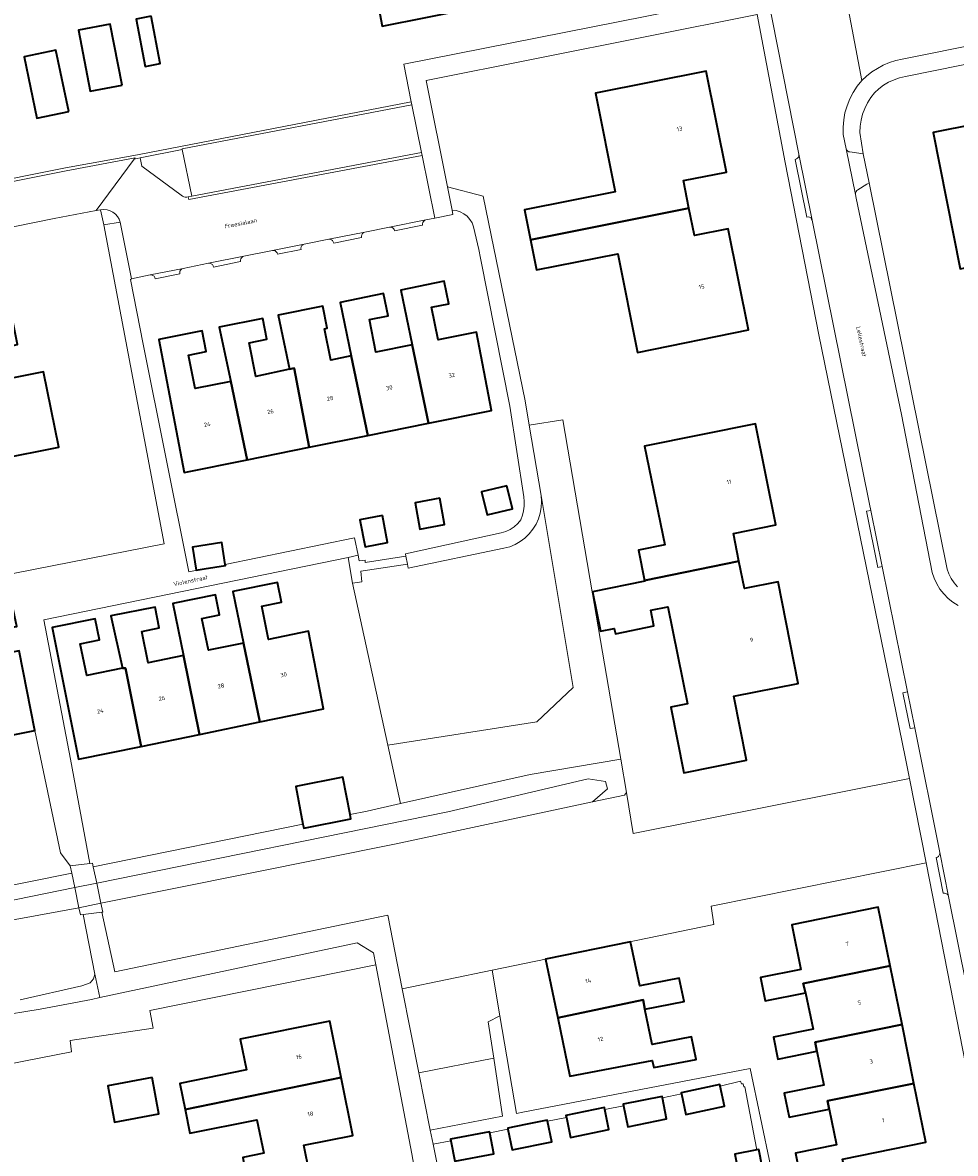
# Model space of a CAD drawing. Header units: metres. Extents: x 229229 to 231729, y 593167 to 595667.
# Tile 117 of 256: x 230135 to 230235, y 595063 to 595183. Entities that reach past the tile are written whole.
import ezdxf
from ezdxf.enums import TextEntityAlignment as Align

# ---------------------------------------------------------------- set-up
doc = ezdxf.new("R2010")
doc.units = ezdxf.units.M
for name, color, linetype, lineweight in [('B-WE-GR-GROENVOORZIENING-GV', 80, 'Continuous', 18), ('B-WE-KW-KUNSTWERK-GV', 170, 'Continuous', 18), ('B-WE-OG-BEBOUWING-GV', 7, 'Continuous', 35), ('B-WE-OG-BEBOUWING-T18', 10, 'Continuous', 18), ('B-WE-OG-TERREIN_ERF-GV', 7, 'Continuous', 18), ('B-WE-OG-TOPOGRAFIE-T18', 10, 'Continuous', 18), ('B-WE-OG-WATER-GV', 130, 'Continuous', 18), ('B-WE-OG-WATER_SLOOT-GV', 120, 'Continuous', 18), ('B-WE-VH-VERHARDING_GESLOTEN-GV', 252, 'Continuous', 18), ('B-WE-VH-VERHARDING_HALFVERHARDING-GV', 252, 'Continuous', 18), ('B-WE-VH-VERHARDING_OPEN-GV', 252, 'Continuous', 18)]:
    doc.layers.add(name, color=color, linetype=linetype, lineweight=lineweight)
doc.styles.add('NLCS-ISO-M250-T18', font='NLCS-ISO.ttf', dxfattribs={"height": 0.45})

msp = doc.modelspace()

# ---------------------------------------------------------------- linework, layer by layer
at = {"layer": 'B-WE-GR-GROENVOORZIENING-GV'}
for points in [[(230152.179, 595169.809), (230147.7, 595168.904), (230147.857, 595168.028), (230152.067, 595164.93), (230152.201, 595164.838), (230152.349, 595164.771), (230152.507, 595164.732), (230152.669, 595164.723), (230152.83, 595164.743), (230153.207, 595164.825)], [(230143.473, 595163.36), (230143.804, 595161.767), (230145.57, 595162.048), (230145.455, 595162.369), (230145.281, 595162.662), (230145.055, 595162.916), (230144.784, 595163.124), (230144.479, 595163.276), (230144.151, 595163.368), (230143.812, 595163.397)], [(230174.137, 595106.223), (230175.498, 595099.986), (230189.34, 595103.087), (230199.026, 595104.718), (230195.974, 595122.576), (230192.821, 595140.958), (230189.24, 595140.389), (230190.5, 595132.856), (230193.923, 595112.391), (230190.067, 595108.705)], [(230141.6, 595088.142), (230143.584, 595088.385), (230145.001, 595082.038), (230174.143, 595088.066), (230175.687, 595080.219), (230185.296, 595082.2), (230208.939, 595087.073), (230208.654, 595089.017), (230231.615, 595093.65), (230229.852, 595102.648), (230200.333, 595096.793), (230199.61, 595101.177), (230199.406, 595100.888), (230195.986, 595100.157), (230175.031, 595095.678), (230143.492, 595089.357), (230141.153, 595088.84), (230141.305, 595088.106)], [(230186.115, 595077.336), (230185.296, 595082.2), (230175.687, 595080.219), (230177.454, 595071.241), (230185.441, 595072.821), (230184.859, 595076.695)]]:
    msp.add_lwpolyline(points, close=True, dxfattribs=at)
for points in [[(230234.973, 595123.12), (230234.609, 595123.541), (230234.3, 595124.003), (230234.052, 595124.501), (230233.868, 595125.026), (230225.535, 595166.259), (230225.278, 595166.098), (230224.316, 595165.495), (230224.225, 595165.429), (230224.153, 595165.343), (230224.103, 595165.241), (230224.079, 595165.132), (230224.082, 595165.019), (230224.162, 595164.631), (230228.98, 595141.519), (230232.257, 595124.668), (230232.468, 595124.043), (230232.747, 595123.447), (230233.092, 595122.885), (230233.498, 595122.366), (230233.959, 595121.895), (230234.471, 595121.479), (230235.026, 595121.124)], [(230134.891, 595079.026), (230141.473, 595080.522), (230142.354, 595080.835), (230142.702, 595081.277), (230142.865, 595081.773), (230141.6, 595088.142), (230141.305, 595088.106), (230141.153, 595088.84), (230118.969, 595084.81)], [(230085.265, 595062.705), (230140.373, 595073.47), (230140.222, 595074.684), (230149.077, 595076.004), (230148.717, 595077.885), (230172.86, 595082.771), (230172.615, 595084.053), (230170.873, 595085.137), (230143.383, 595079.271), (230142.506, 595079.067), (230137.02, 595078.054), (230132.161, 595077.25)]]:
    msp.add_lwpolyline(points, dxfattribs=at)
at = {"layer": 'B-WE-KW-KUNSTWERK-GV'}
msp.add_lwpolyline([(230141.6, 595088.142), (230143.584, 595088.385), (230143.689, 595088.398), (230143.492, 595089.357), (230143.051, 595091.495), (230142.691, 595093.244), (230142.609, 595093.641), (230142.311, 595093.605), (230140.224, 595093.349), (230140.385, 595092.569), (230140.704, 595091.018), (230141.153, 595088.84), (230141.305, 595088.106)], close=True, dxfattribs=at)
at = {"layer": 'B-WE-OG-BEBOUWING-GV'}
for points in [[(230183.483, 595200.954), (230183.549, 595200.213), (230174.471, 595198.557), (230174.266, 595199.219), (230169.4, 595198.207), (230170.61, 595191.822), (230171.813, 595192.063), (230173.541, 595182.959), (230182.856, 595184.819), (230181.159, 595193.798), (230186.808, 595194.936), (230185.604, 595201.257)], [(230148.865, 595184.046), (230147.253, 595183.735), (230148.229, 595178.677), (230149.841, 595178.988)], [(230145.759, 595176.686), (230144.501, 595183.204), (230141.095, 595182.547), (230142.337, 595176.026)], [(230140.084, 595173.859), (230138.704, 595180.403), (230135.301, 595179.686), (230136.663, 595173.138)], [(230206.29, 595163.548), (230205.703, 595166.487), (230210.285, 595167.403), (230208.132, 595178.183), (230196.316, 595175.818), (230198.409, 595165.299), (230188.733, 595163.371), (230189.377, 595160.16)], [(230246.419, 595170.391), (230245.654, 595174.247), (230232.374, 595171.612), (230235.262, 595157.054), (230246.665, 595159.316), (230244.542, 595170.018)], [(230189.377, 595160.16), (230190.02, 595156.958), (230198.707, 595158.689), (230200.789, 595148.13), (230212.643, 595150.554), (230210.49, 595161.334), (230206.877, 595160.613), (230206.29, 595163.548)], [(230176.747, 595148.949), (230178.488, 595140.592), (230185.202, 595141.942), (230183.591, 595150.321), (230179.5, 595149.498), (230178.802, 595152.965), (230180.649, 595153.336), (230180.162, 595155.754), (230175.527, 595154.805)], [(230178.488, 595140.592), (230176.747, 595148.949), (230172.873, 595148.17), (230172.171, 595151.66), (230174.164, 595152.061), (230173.688, 595154.428), (230169.05, 595153.479), (230170.235, 595147.775), (230171.998, 595139.287)], [(230171.998, 595139.287), (230170.235, 595147.775), (230168.042, 595147.333), (230167.369, 595150.674), (230167.663, 595150.733), (230167.188, 595153.098), (230162.414, 595152.12), (230163.644, 595146.352), (230164.132, 595146.478), (230165.727, 595138.026)], [(230130.851, 595144.795), (230132.531, 595136.744), (230139.007, 595138.031), (230137.364, 595146.064), (230133.28, 595145.253), (230132.564, 595148.578), (230134.593, 595148.981), (230134.116, 595151.317), (230129.674, 595150.435)], [(230157.357, 595145.05), (230159.111, 595136.695), (230165.727, 595138.026), (230164.132, 595146.478), (230163.644, 595146.352), (230160.048, 595145.591), (230159.326, 595149.176), (230161.227, 595149.559), (230160.779, 595151.786), (230156.142, 595150.837)], [(230159.111, 595136.695), (230157.357, 595145.05), (230153.558, 595144.286), (230152.84, 595147.859), (230154.744, 595148.242), (230154.299, 595150.459), (230149.671, 595149.512), (230152.383, 595135.342)], [(230201.562, 595123.798), (230211.632, 595125.848), (230211.035, 595128.814), (230215.573, 595129.727), (230213.401, 595140.518), (230201.548, 595138.137), (230203.703, 595127.604), (230200.901, 595127.03)], [(230186.852, 595133.898), (230184.154, 595133.256), (230184.736, 595130.81), (230187.434, 595131.452)], [(230179.69, 595132.574), (230177.046, 595132.088), (230177.563, 595129.276), (230180.207, 595129.762)], [(230173.555, 595130.736), (230171.159, 595130.276), (230171.712, 595127.394), (230174.108, 595127.854)], [(230156.779, 595125.516), (230156.413, 595127.842), (230153.279, 595127.348), (230153.662, 595124.917), (230154.525, 595125.053), (230156.796, 595125.411)], [(230211.632, 595125.848), (230201.562, 595123.798), (230201.578, 595123.721), (230195.981, 595122.576), (230196.838, 595118.388), (230198.312, 595118.69), (230198.432, 595118.107), (230202.554, 595118.95), (230202.21, 595120.632), (230204.033, 595121.005), (230206.151, 595110.649), (230204.342, 595110.291), (230205.732, 595103.271), (230212.455, 595104.602), (230211.098, 595111.453), (230217.968, 595112.813), (230215.813, 595123.667), (230212.216, 595122.943)], [(230160.469, 595108.697), (230167.259, 595110.091), (230165.658, 595118.373), (230161.404, 595117.5), (230160.675, 595121.054), (230162.781, 595121.486), (230162.351, 595123.58), (230157.576, 595122.626), (230158.718, 595117.127)], [(230160.469, 595108.697), (230158.718, 595117.127), (230154.979, 595116.36), (230154.284, 595119.747), (230156.175, 595120.135), (230155.739, 595122.259), (230151.175, 595121.347), (230152.316, 595115.777), (230154.036, 595107.376)], [(230127.87, 595114.99), (230128.125, 595115.038), (230129.779, 595106.454), (230136.448, 595107.79), (230134.761, 595116.294), (230130.533, 595115.447), (230129.793, 595118.908), (230131.849, 595119.319), (230132.048, 595118.374), (230134.268, 595118.842), (230134.525, 595118.896), (230133.89, 595121.912), (230133.443, 595121.825), (230131.398, 595121.427), (230126.645, 595120.485)], [(230152.316, 595115.777), (230148.559, 595115.006), (230147.87, 595118.365), (230149.733, 595118.747), (230149.278, 595120.968), (230144.562, 595120.026), (230145.81, 595114.452), (230146.11, 595114.436), (230147.785, 595106.093), (230154.036, 595107.376)], [(230145.81, 595114.452), (230141.987, 595113.66), (230141.291, 595117.049), (230143.341, 595117.47), (230142.885, 595119.691), (230138.28, 595118.771), (230141.125, 595104.726), (230147.785, 595106.093), (230146.11, 595114.436)], [(230170.105, 595098.816), (230169.33, 595102.803), (230164.297, 595101.825), (230165.08, 595097.795), (230165.163, 595097.368), (230170.196, 595098.346)], [(230227.769, 595082.667), (230226.495, 595088.941), (230217.283, 595087.044), (230218.249, 595082.286), (230213.924, 595081.408), (230214.431, 595078.912), (230218.755, 595079.79), (230218.502, 595080.785)], [(230201.567, 595078.05), (230205.787, 595078.851), (230205.265, 595081.332), (230201.044, 595080.531), (230200.054, 595085.239), (230190.966, 595083.364), (230192.278, 595077.131), (230201.397, 595079.049)], [(230218.755, 595079.79), (230219.547, 595075.894), (230215.304, 595075.032), (230215.777, 595072.707), (230219.953, 595073.554), (230219.769, 595074.511), (230229.043, 595076.394), (230227.769, 595082.667), (230218.502, 595080.785)], [(230192.278, 595077.131), (230193.59, 595070.899), (230202.366, 595072.566), (230202.526, 595071.806), (230207.066, 595072.668), (230206.558, 595075.081), (230202.359, 595074.284), (230201.567, 595078.05), (230201.397, 595079.049)], [(230169.166, 595070.732), (230167.952, 595076.761), (230158.378, 595074.833), (230159.039, 595071.548), (230151.935, 595070.118), (230152.498, 595067.328)], [(230219.953, 595073.554), (230220.688, 595069.931), (230216.462, 595069.073), (230216.986, 595066.492), (230221.279, 595067.364), (230221.099, 595068.248), (230230.317, 595070.121), (230229.043, 595076.394), (230219.769, 595074.511)], [(230148.963, 595070.737), (230144.237, 595069.862), (230144.957, 595065.976), (230149.683, 595066.851)], [(230152.498, 595067.328), (230153.008, 595064.795), (230160.168, 595066.237), (230160.887, 595062.67), (230158.642, 595062.218), (230159.194, 595059.308), (230160.941, 595059.635), (230161.405, 595059.722), (230165.76, 595060.535), (230165.159, 595063.511), (230170.407, 595064.568), (230169.166, 595070.732)], [(230205.485, 595068.984), (230205.955, 595066.798), (230210.09, 595067.686), (230209.629, 595069.828), (230209.593, 595069.997), (230205.458, 595069.109)], [(230230.317, 595070.121), (230221.099, 595068.248), (230221.279, 595067.364), (230222.054, 595063.545), (230217.687, 595062.659), (230218.185, 595060.207), (230222.854, 595061.155), (230222.675, 595062.037), (230231.591, 595063.847)], [(230199.301, 595067.725), (230199.757, 595065.494), (230203.906, 595066.342), (230203.451, 595068.57), (230203.418, 595068.729), (230199.269, 595067.881)], [(230197.31, 595067.319), (230197.263, 595067.543), (230193.16, 595066.69), (230193.203, 595066.483), (230193.645, 595064.353), (230197.749, 595065.206)], [(230186.962, 595065.212), (230187.419, 595063.008), (230191.647, 595063.886), (230191.193, 595066.074), (230191.169, 595066.19), (230188.84, 595065.71), (230186.94, 595065.319)], [(230185.036, 595064.82), (230185.01, 595064.957), (230180.823, 595064.172), (230180.862, 595063.97), (230181.278, 595061.804), (230185.46, 595062.606)], [(230208.671, 595051.029), (230214.929, 595052.266), (230213.188, 595061.067), (230213.914, 595061.211), (230214.098, 595061.247), (230213.738, 595063.067), (230213.547, 595063.029), (230211.194, 595062.564), (230211.479, 595061.123), (230207.702, 595060.376), (230206.856, 595060.21)]]:
    msp.add_lwpolyline(points, close=True, dxfattribs=at)
at = {"layer": 'B-WE-OG-TERREIN_ERF-GV'}
for points in [[(230174.266, 595199.219), (230172.741, 595207.754), (230171.511, 595207.507), (230170.338, 595213.711), (230178.559, 595215.321), (230177.755, 595219.526), (230178.309, 595219.635), (230177.569, 595223.375), (230185.965, 595225.035), (230186.704, 595221.295), (230188.045, 595214.473), (230183.225, 595213.524), (230183.905, 595209.966), (230181.852, 595209.559), (230183.483, 595200.954), (230185.604, 595201.257), (230186.808, 595194.936), (230181.159, 595193.798), (230182.856, 595184.819), (230173.541, 595182.959), (230171.813, 595192.063), (230170.61, 595191.822), (230169.4, 595198.207)], [(230148.865, 595184.046), (230149.841, 595178.988), (230148.229, 595178.677), (230147.253, 595183.735)], [(230199.61, 595101.177), (230200.333, 595096.793), (230229.852, 595102.648), (230229.429, 595104.805), (230224.586, 595128.476), (230220.146, 595150.014), (230216.568, 595168.429), (230213.569, 595184.227), (230178.215, 595177.181), (230180.495, 595165.82), (230184.305, 595164.825), (230188.807, 595142.976), (230189.24, 595140.389), (230192.821, 595140.958), (230195.974, 595122.576), (230199.026, 595104.718)], [(230144.501, 595183.204), (230145.759, 595176.686), (230142.337, 595176.026), (230141.095, 595182.547)], [(230140.084, 595173.859), (230136.663, 595173.138), (230135.301, 595179.686), (230138.704, 595180.403)], [(230189.377, 595160.16), (230188.733, 595163.371), (230198.409, 595165.299), (230196.316, 595175.818), (230208.132, 595178.183), (230210.285, 595167.403), (230205.703, 595166.487), (230206.29, 595163.548), (230206.877, 595160.613), (230210.49, 595161.334), (230212.643, 595150.554), (230200.789, 595148.13), (230198.707, 595158.689), (230190.02, 595156.958)], [(230244.542, 595170.018), (230246.665, 595159.316), (230235.262, 595157.054), (230232.374, 595171.612), (230245.654, 595174.247), (230246.419, 595170.391)], [(230187.151, 595142.413), (230184.032, 595158.193), (230183.848, 595159.134), (230183.302, 595161.566), (230183.133, 595161.975), (230182.896, 595162.35), (230182.598, 595162.677), (230182.247, 595162.948), (230181.855, 595163.153), (230181.433, 595163.288), (230180.994, 595163.348), (230181.082, 595162.876), (230179.156, 595162.491), (230178.187, 595162.297), (230178.05, 595162.238), (230177.939, 595162.14), (230177.863, 595162.012), (230177.83, 595161.867), (230177.844, 595161.719), (230174.864, 595161.124), (230174.82, 595161.266), (230174.734, 595161.387), (230174.615, 595161.476), (230174.474, 595161.524), (230174.325, 595161.526), (230171.673, 595160.996), (230171.536, 595160.937), (230171.425, 595160.839), (230171.349, 595160.711), (230171.316, 595160.566), (230171.33, 595160.418), (230168.363, 595159.825), (230168.319, 595159.967), (230168.233, 595160.088), (230168.114, 595160.177), (230167.973, 595160.225), (230167.824, 595160.227), (230165.215, 595159.706), (230165.078, 595159.647), (230164.966, 595159.549), (230164.89, 595159.421), (230164.857, 595159.275), (230164.871, 595159.127), (230162.35, 595158.623), (230162.306, 595158.765), (230162.22, 595158.887), (230162.101, 595158.976), (230161.96, 595159.024), (230161.811, 595159.026), (230158.76, 595158.416), (230158.623, 595158.357), (230158.512, 595158.259), (230158.436, 595158.131), (230158.403, 595157.986), (230158.417, 595157.838), (230155.529, 595157.261), (230155.485, 595157.403), (230155.399, 595157.524), (230155.279, 595157.613), (230155.139, 595157.661), (230154.99, 595157.663), (230152.268, 595157.119), (230152.132, 595157.06), (230152.02, 595156.962), (230151.944, 595156.834), (230151.911, 595156.689), (230151.925, 595156.541), (230149.302, 595156.017), (230149.258, 595156.159), (230149.172, 595156.28), (230149.053, 595156.369), (230148.912, 595156.417), (230148.763, 595156.419), (230146.767, 595156.012), (230146.647, 595155.949), (230148.026, 595149.042), (230152.885, 595124.738), (230154.525, 595125.053), (230153.662, 595124.917), (230153.279, 595127.348), (230156.413, 595127.842), (230156.779, 595125.516), (230170.581, 595128.35), (230170.955, 595126.488), (230171.061, 595125.89), (230171.705, 595125.962), (230171.732, 595125.727), (230176.072, 595126.41), (230176.027, 595126.657), (230186.244, 595128.883), (230186.735, 595129.034), (230187.198, 595129.255), (230187.624, 595129.542), (230188.003, 595129.888), (230188.327, 595130.287), (230188.501, 595130.757), (230188.623, 595131.243), (230188.692, 595131.739), (230188.706, 595132.24), (230188.666, 595132.74)], [(230165.727, 595138.026), (230159.111, 595136.695), (230152.383, 595135.342), (230149.671, 595149.512), (230154.299, 595150.459), (230154.744, 595148.242), (230152.84, 595147.859), (230153.558, 595144.286), (230157.357, 595145.05), (230156.142, 595150.837), (230160.779, 595151.786), (230161.227, 595149.559), (230159.326, 595149.176), (230160.048, 595145.591), (230163.644, 595146.352), (230162.414, 595152.12), (230167.188, 595153.098), (230167.663, 595150.733), (230167.369, 595150.674), (230168.042, 595147.333), (230170.235, 595147.775), (230169.05, 595153.479), (230173.688, 595154.428), (230174.164, 595152.061), (230172.171, 595151.66), (230172.873, 595148.17), (230176.747, 595148.949), (230175.527, 595154.805), (230180.162, 595155.754), (230180.649, 595153.336), (230178.802, 595152.965), (230179.5, 595149.498), (230183.591, 595150.321), (230185.202, 595141.942), (230178.488, 595140.592), (230171.998, 595139.287)], [(230201.562, 595123.798), (230200.901, 595127.03), (230203.703, 595127.604), (230201.548, 595138.137), (230213.401, 595140.518), (230215.573, 595129.727), (230211.035, 595128.814), (230211.632, 595125.848), (230212.216, 595122.943), (230215.813, 595123.667), (230217.968, 595112.813), (230211.098, 595111.453), (230212.455, 595104.602), (230205.732, 595103.271), (230204.342, 595110.291), (230206.151, 595110.649), (230204.033, 595121.005), (230202.21, 595120.632), (230202.554, 595118.95), (230198.432, 595118.107), (230198.312, 595118.69), (230196.838, 595118.388), (230195.981, 595122.576), (230201.578, 595123.721)], [(230186.852, 595133.898), (230187.434, 595131.452), (230184.736, 595130.81), (230184.154, 595133.256)], [(230190.5, 595132.856), (230190.549, 595132.228), (230190.519, 595131.598), (230190.41, 595130.978), (230190.223, 595130.376), (230189.963, 595129.802), (230189.633, 595129.265), (230189.238, 595128.774), (230188.785, 595128.336), (230188.28, 595127.959), (230187.732, 595127.648), (230187.149, 595127.409), (230186.541, 595127.244), (230176.306, 595125.12), (230176.228, 595125.547), (230171.243, 595124.798), (230171.35, 595123.664), (230170.365, 595123.504), (230174.137, 595106.223), (230190.067, 595108.705), (230193.923, 595112.391)], [(230179.69, 595132.574), (230180.207, 595129.762), (230177.563, 595129.276), (230177.046, 595132.088)], [(230173.555, 595130.736), (230174.108, 595127.854), (230171.712, 595127.394), (230171.159, 595130.276)], [(230142.311, 595093.605), (230142.609, 595093.641), (230142.691, 595093.244), (230165.08, 595097.795), (230164.297, 595101.825), (230169.33, 595102.803), (230170.105, 595098.816), (230171.949, 595099.191), (230175.498, 595099.986), (230174.137, 595106.223), (230170.365, 595123.504), (230169.899, 595126.27), (230137.418, 595119.584), (230140.242, 595104.725)], [(230158.718, 595117.127), (230157.576, 595122.626), (230162.351, 595123.58), (230162.781, 595121.486), (230160.675, 595121.054), (230161.404, 595117.5), (230165.658, 595118.373), (230167.259, 595110.091), (230160.469, 595108.697), (230154.036, 595107.376), (230147.785, 595106.093), (230141.125, 595104.726), (230138.28, 595118.771), (230142.885, 595119.691), (230143.341, 595117.47), (230141.291, 595117.049), (230141.987, 595113.66), (230145.81, 595114.452), (230144.562, 595120.026), (230149.278, 595120.968), (230149.733, 595118.747), (230147.87, 595118.365), (230148.559, 595115.006), (230152.316, 595115.777), (230151.175, 595121.347), (230155.739, 595122.259), (230156.175, 595120.135), (230154.284, 595119.747), (230154.979, 595116.36)], [(230116.687, 595103.832), (230110.242, 595102.541), (230110.61, 595100.704), (230104.083, 595099.397), (230103.715, 595101.234), (230101.292, 595112.961), (230100.425, 595112.782), (230072.308, 595106.972), (230077.471, 595082.081), (230077.188, 595081.914), (230078.824, 595079.708), (230079.729, 595080.053), (230093.578, 595083.144), (230140.385, 595092.569), (230140.224, 595093.349), (230139.188, 595094.727), (230136.448, 595107.79), (230129.779, 595106.454), (230123.319, 595105.16)], [(230185.296, 595082.2), (230186.115, 595077.336), (230187.871, 595066.909), (230188.554, 595067.041), (230212.827, 595071.715), (230216.133, 595055.92), (230216.482, 595055.991), (230227.357, 595058.198), (230238.088, 595060.34), (230237.775, 595062.212), (230231.615, 595093.65), (230208.654, 595089.017), (230208.939, 595087.073)], [(230219.953, 595073.554), (230215.777, 595072.707), (230215.304, 595075.032), (230219.547, 595075.894), (230218.755, 595079.79), (230214.431, 595078.912), (230213.924, 595081.408), (230218.249, 595082.286), (230217.283, 595087.044), (230226.495, 595088.941), (230227.769, 595082.667), (230229.043, 595076.394), (230230.317, 595070.121), (230231.591, 595063.847), (230222.675, 595062.037), (230222.854, 595061.155), (230218.185, 595060.207), (230217.687, 595062.659), (230222.054, 595063.545), (230221.279, 595067.364), (230216.986, 595066.492), (230216.462, 595069.073), (230220.688, 595069.931)], [(230192.278, 595077.131), (230190.966, 595083.364), (230200.054, 595085.239), (230201.044, 595080.531), (230205.265, 595081.332), (230205.787, 595078.851), (230201.567, 595078.05), (230202.359, 595074.284), (230206.558, 595075.081), (230207.066, 595072.668), (230202.526, 595071.806), (230202.366, 595072.566), (230193.59, 595070.899)], [(230144.957, 595065.976), (230144.237, 595069.862), (230148.963, 595070.737), (230149.683, 595066.851)]]:
    msp.add_lwpolyline(points, close=True, dxfattribs=at)
for points in [[(230067.647, 595198), (230074.536, 595164.547), (230079.219, 595165.512), (230081.159, 595156.095), (230139.729, 595167.842), (230147.402, 595169.255), (230176.629, 595174.888), (230175.852, 595178.907), (230213.149, 595186.336)], [(230265.638, 595184.932), (230229.408, 595177.605), (230228.792, 595177.464), (230228.193, 595177.26), (230227.618, 595176.996), (230227.074, 595176.674), (230226.565, 595176.298), (230226.098, 595175.872), (230225.7, 595175.349), (230225.356, 595174.789), (230225.069, 595174.197), (230224.842, 595173.58), (230224.678, 595172.944), (230224.577, 595172.294), (230224.541, 595171.638), (230224.896, 595169.348), (230225.535, 595166.259), (230233.868, 595125.026), (230234.052, 595124.501), (230234.3, 595124.003), (230234.609, 595123.541), (230234.973, 595123.12)], [(230096.592, 595117.182), (230150.252, 595127.725), (230143.804, 595161.767), (230143.473, 595163.36), (230143.004, 595163.301), (230138.519, 595162.444), (230132.349, 595161.2)], [(230133.28, 595145.253), (230137.364, 595146.064), (230139.007, 595138.031), (230132.531, 595136.744)], [(230176.714, 595062.581), (230172.86, 595082.771), (230148.717, 595077.885), (230149.077, 595076.004), (230140.222, 595074.684), (230140.373, 595073.47), (230085.265, 595062.705), (230088.283, 595057.286)], [(230158.642, 595062.218), (230160.887, 595062.67), (230160.168, 595066.237), (230153.008, 595064.795), (230152.498, 595067.328), (230151.935, 595070.118), (230159.039, 595071.548), (230158.378, 595074.833), (230167.952, 595076.761), (230169.166, 595070.732), (230170.407, 595064.568), (230165.159, 595063.511), (230165.76, 595060.535)], [(230211.194, 595062.564), (230213.547, 595063.029), (230213.329, 595064.114), (230212.244, 595069.761), (230212.151, 595069.762), (230212.096, 595070.054), (230211.913, 595070.053), (230211.812, 595070.349), (230209.629, 595069.828), (230210.09, 595067.686), (230205.955, 595066.798), (230205.485, 595068.984), (230203.451, 595068.57), (230203.906, 595066.342), (230199.757, 595065.494), (230199.301, 595067.725), (230197.31, 595067.319), (230197.749, 595065.206), (230193.645, 595064.353), (230193.203, 595066.483), (230191.193, 595066.074), (230191.647, 595063.886), (230187.419, 595063.008), (230186.962, 595065.212), (230185.036, 595064.82), (230185.46, 595062.606)], [(230181.278, 595061.804), (230180.862, 595063.97), (230178.974, 595063.629), (230183.779, 595039.68)]]:
    msp.add_lwpolyline(points, dxfattribs=at)
at = {"layer": 'B-WE-OG-WATER-GV'}
msp.add_lwpolyline([(230143.051, 595091.495), (230140.704, 595091.018), (230118.933, 595086.592), (230096.592, 595082.298), (230082.064, 595079.619), (230079.717, 595079.032), (230079.13, 595078.371), (230079.093, 595077.71), (230081.176, 595076.94), (230087.197, 595078.208), (230118.969, 595084.81), (230141.153, 595088.84), (230143.492, 595089.357), (230175.031, 595095.678), (230195.986, 595100.157), (230197.599, 595101.545), (230197.379, 595102.353), (230195.545, 595102.61), (230180.539, 595099.117)], close=True, dxfattribs=at)
at = {"layer": 'B-WE-OG-WATER_SLOOT-GV'}
msp.add_lwpolyline([(230118.933, 595086.592), (230140.704, 595091.018), (230143.051, 595091.495), (230180.539, 595099.117), (230195.545, 595102.61), (230197.379, 595102.353), (230197.599, 595101.545), (230195.986, 595100.157), (230199.406, 595100.888), (230199.61, 595101.177), (230199.026, 595104.718), (230189.34, 595103.087), (230175.498, 595099.986), (230171.949, 595099.191), (230170.105, 595098.816), (230170.196, 595098.346), (230165.163, 595097.368), (230165.08, 595097.795), (230142.691, 595093.244), (230142.609, 595093.641), (230142.311, 595093.605), (230140.224, 595093.349), (230140.385, 595092.569), (230093.578, 595083.144)], dxfattribs=at)
at = {"layer": 'B-WE-VH-VERHARDING_GESLOTEN-GV'}
for points in [[(230214.594, 595186.623), (230218.032, 595169.298), (230219.452, 595162.249), (230225.564, 595131.946), (230225.699, 595131.281), (230226.916, 595125.279), (230229.628, 595111.904), (230230.403, 595108.078), (230233.076, 595094.761), (230234.018, 595090.066), (230235.967, 595080.354)], [(230264.172, 595186.55), (230229.058, 595179.449), (230228.367, 595179.294), (230227.693, 595179.079), (230227.04, 595178.805), (230226.414, 595178.474), (230225.819, 595178.09), (230225.261, 595177.655), (230224.743, 595177.172), (230224.25, 595176.563), (230223.821, 595175.907), (230223.46, 595175.211), (230223.17, 595174.483), (230222.955, 595173.73), (230222.816, 595172.959), (230222.755, 595172.177), (230222.773, 595171.394), (230223.081, 595169.892), (230223.122, 595169.787), (230223.188, 595169.696), (230223.274, 595169.623), (230223.374, 595169.573), (230223.484, 595169.548), (230224.896, 595169.348), (230224.541, 595171.638), (230224.577, 595172.294), (230224.678, 595172.944), (230224.842, 595173.58), (230225.069, 595174.197), (230225.356, 595174.789), (230225.7, 595175.349), (230226.098, 595175.872), (230226.565, 595176.298), (230227.074, 595176.674), (230227.618, 595176.996), (230228.193, 595177.26), (230228.792, 595177.464), (230229.408, 595177.605), (230265.638, 595184.932)], [(230223.318, 595184.682), (230224.743, 595177.172), (230225.261, 595177.655), (230225.819, 595178.09), (230226.414, 595178.474), (230227.04, 595178.805), (230227.693, 595179.079), (230228.367, 595179.294), (230229.058, 595179.449), (230264.172, 595186.55)], [(230235.026, 595121.124), (230234.471, 595121.479), (230233.959, 595121.895), (230233.498, 595122.366), (230233.092, 595122.885), (230232.747, 595123.447), (230232.468, 595124.043), (230232.257, 595124.668), (230228.98, 595141.519), (230224.162, 595164.631), (230224.082, 595165.019), (230223.081, 595169.892), (230222.773, 595171.394), (230222.755, 595172.177), (230222.816, 595172.959), (230222.955, 595173.73), (230223.17, 595174.483), (230223.46, 595175.211), (230223.821, 595175.907), (230224.25, 595176.563), (230224.743, 595177.172), (230223.318, 595184.682)], [(230081.219, 595155.801), (230139.783, 595167.547), (230147.141, 595168.902), (230147.045, 595168.772), (230147.7, 595168.904), (230152.179, 595169.809), (230152.168, 595169.868), (230176.689, 595174.594), (230176.629, 595174.888), (230147.402, 595169.255), (230139.729, 595167.842), (230081.159, 595156.095)], [(230132.349, 595161.2), (230138.519, 595162.444), (230143.004, 595163.301), (230147.045, 595168.772), (230147.141, 595168.902), (230139.783, 595167.547), (230081.219, 595155.801)]]:
    msp.add_lwpolyline(points, dxfattribs=at)
for points in [[(230184.305, 595164.825), (230180.495, 595165.82), (230180.994, 595163.348), (230181.433, 595163.288), (230181.855, 595163.153), (230182.247, 595162.948), (230182.598, 595162.677), (230182.896, 595162.35), (230183.133, 595161.975), (230183.302, 595161.566), (230183.848, 595159.134), (230184.032, 595158.193), (230187.151, 595142.413), (230188.666, 595132.74), (230188.706, 595132.24), (230188.692, 595131.739), (230188.623, 595131.243), (230188.501, 595130.757), (230188.327, 595130.287), (230188.003, 595129.888), (230187.624, 595129.542), (230187.198, 595129.255), (230186.735, 595129.034), (230186.244, 595128.883), (230176.027, 595126.657), (230176.072, 595126.41), (230176.228, 595125.547), (230176.306, 595125.12), (230186.541, 595127.244), (230187.149, 595127.409), (230187.732, 595127.648), (230188.28, 595127.959), (230188.785, 595128.336), (230189.238, 595128.774), (230189.633, 595129.265), (230189.963, 595129.802), (230190.223, 595130.376), (230190.41, 595130.978), (230190.519, 595131.598), (230190.549, 595132.228), (230190.5, 595132.856), (230189.24, 595140.389), (230188.807, 595142.976)], [(230140.224, 595093.349), (230140.385, 595092.569), (230140.704, 595091.018), (230141.153, 595088.84), (230141.305, 595088.106), (230141.6, 595088.142), (230143.584, 595088.385), (230143.689, 595088.398), (230143.492, 595089.357), (230143.051, 595091.495), (230142.691, 595093.244), (230142.609, 595093.641), (230142.311, 595093.605)]]:
    msp.add_lwpolyline(points, close=True, dxfattribs=at)
at = {"layer": 'B-WE-VH-VERHARDING_HALFVERHARDING-GV'}
msp.add_lwpolyline([(230132.161, 595077.25), (230137.02, 595078.054), (230142.506, 595079.067), (230143.383, 595079.271), (230142.865, 595081.773), (230142.702, 595081.277), (230142.354, 595080.835), (230141.473, 595080.522), (230134.891, 595079.026)], dxfattribs=at)
at = {"layer": 'B-WE-VH-VERHARDING_OPEN-GV'}
for points in [[(230180.495, 595165.82), (230178.215, 595177.181), (230213.569, 595184.227), (230213.149, 595186.336), (230175.852, 595178.907), (230176.629, 595174.888), (230176.689, 595174.594), (230177.733, 595169.473), (230177.793, 595169.179), (230179.156, 595162.491), (230181.082, 595162.876), (230180.994, 595163.348)], [(230152.168, 595169.868), (230152.179, 595169.809), (230153.207, 595164.825), (230177.733, 595169.473), (230176.689, 595174.594)], [(230153.207, 595164.825), (230152.83, 595164.743), (230152.89, 595164.459), (230177.793, 595169.179), (230177.733, 595169.473)], [(230218.032, 595169.298), (230218.03, 595169.149), (230217.982, 595169.008), (230217.893, 595168.889), (230217.771, 595168.803), (230217.629, 595168.759), (230218.873, 595162.592), (230219.021, 595162.605), (230219.166, 595162.573), (230219.294, 595162.497), (230219.393, 595162.385), (230219.452, 595162.249)], [(230224.896, 595169.348), (230223.484, 595169.548), (230223.374, 595169.573), (230223.274, 595169.623), (230223.188, 595169.696), (230223.122, 595169.787), (230223.081, 595169.892), (230224.082, 595165.019), (230224.079, 595165.132), (230224.103, 595165.241), (230224.153, 595165.343), (230224.225, 595165.429), (230224.316, 595165.495), (230225.278, 595166.098), (230225.535, 595166.259)], [(230179.156, 595162.491), (230177.793, 595169.179), (230152.89, 595164.459), (230152.83, 595164.743), (230152.669, 595164.723), (230152.507, 595164.732), (230152.349, 595164.771), (230152.201, 595164.838), (230152.067, 595164.93), (230147.857, 595168.028), (230147.7, 595168.904), (230147.045, 595168.772), (230143.004, 595163.301), (230143.473, 595163.36), (230143.812, 595163.397), (230144.151, 595163.368), (230144.479, 595163.276), (230144.784, 595163.124), (230145.055, 595162.916), (230145.281, 595162.662), (230145.455, 595162.369), (230145.57, 595162.048), (230146.767, 595156.012), (230148.763, 595156.419), (230152.268, 595157.119), (230154.99, 595157.663), (230158.76, 595158.416), (230161.811, 595159.026), (230165.215, 595159.706), (230167.824, 595160.227), (230171.673, 595160.996), (230174.325, 595161.526), (230178.187, 595162.297)], [(230177.844, 595161.719), (230177.83, 595161.867), (230177.863, 595162.012), (230177.939, 595162.14), (230178.05, 595162.238), (230178.187, 595162.297), (230174.325, 595161.526), (230174.474, 595161.524), (230174.615, 595161.476), (230174.734, 595161.387), (230174.82, 595161.266), (230174.864, 595161.124)], [(230171.33, 595160.418), (230171.316, 595160.566), (230171.349, 595160.711), (230171.425, 595160.839), (230171.536, 595160.937), (230171.673, 595160.996), (230167.824, 595160.227), (230167.973, 595160.225), (230168.114, 595160.177), (230168.233, 595160.088), (230168.319, 595159.967), (230168.363, 595159.825)], [(230165.215, 595159.706), (230161.811, 595159.026), (230161.96, 595159.024), (230162.101, 595158.976), (230162.22, 595158.887), (230162.306, 595158.765), (230162.35, 595158.623), (230164.871, 595159.127), (230164.857, 595159.275), (230164.89, 595159.421), (230164.966, 595159.549), (230165.078, 595159.647)], [(230158.76, 595158.416), (230154.99, 595157.663), (230155.139, 595157.661), (230155.279, 595157.613), (230155.399, 595157.524), (230155.485, 595157.403), (230155.529, 595157.261), (230158.417, 595157.838), (230158.403, 595157.986), (230158.436, 595158.131), (230158.512, 595158.259), (230158.623, 595158.357)], [(230152.268, 595157.119), (230148.763, 595156.419), (230148.912, 595156.417), (230149.053, 595156.369), (230149.172, 595156.28), (230149.258, 595156.159), (230149.302, 595156.017), (230151.925, 595156.541), (230151.911, 595156.689), (230151.944, 595156.834), (230152.02, 595156.962), (230152.132, 595157.06)], [(230226.916, 595125.279), (230225.699, 595131.281), (230225.257, 595131.195), (230226.476, 595125.184)], [(230170.365, 595123.504), (230171.35, 595123.664), (230171.243, 595124.798), (230176.228, 595125.547), (230176.072, 595126.41), (230171.732, 595125.727), (230171.705, 595125.962), (230171.061, 595125.89), (230170.955, 595126.488), (230169.899, 595126.27)], [(230230.403, 595108.078), (230229.628, 595111.904), (230229.137, 595111.811), (230229.909, 595108.003)], [(230233.076, 595094.761), (230233.074, 595094.612), (230233.027, 595094.471), (230232.938, 595094.351), (230232.816, 595094.265), (230232.674, 595094.221), (230233.439, 595090.409), (230233.587, 595090.423), (230233.733, 595090.391), (230233.861, 595090.315), (230233.959, 595090.203), (230234.018, 595090.066)], [(230143.584, 595088.385), (230141.6, 595088.142), (230142.865, 595081.773), (230143.383, 595079.271), (230170.873, 595085.137), (230172.615, 595084.053), (230172.86, 595082.771), (230176.714, 595062.581), (230176.825, 595061.991), (230181.212, 595039.151), (230183.779, 595039.68), (230178.974, 595063.629), (230178.656, 595065.135), (230177.454, 595071.241), (230175.687, 595080.219), (230174.143, 595088.066), (230145.001, 595082.038)], [(230178.656, 595065.135), (230186.372, 595066.621), (230185.441, 595072.821), (230177.454, 595071.241)]]:
    msp.add_lwpolyline(points, close=True, dxfattribs=at)
for points in [[(230235.967, 595080.354), (230234.018, 595090.066), (230233.959, 595090.203), (230233.861, 595090.315), (230233.733, 595090.391), (230233.587, 595090.423), (230233.439, 595090.409), (230232.674, 595094.221), (230232.816, 595094.265), (230232.938, 595094.351), (230233.027, 595094.471), (230233.074, 595094.612), (230233.076, 595094.761), (230230.403, 595108.078), (230229.909, 595108.003), (230229.137, 595111.811), (230229.628, 595111.904), (230226.916, 595125.279), (230226.476, 595125.184), (230225.257, 595131.195), (230225.699, 595131.281), (230225.564, 595131.946), (230219.452, 595162.249), (230219.393, 595162.385), (230219.294, 595162.497), (230219.166, 595162.573), (230219.021, 595162.605), (230218.873, 595162.592), (230217.629, 595168.759), (230217.771, 595168.803), (230217.893, 595168.889), (230217.982, 595169.008), (230218.03, 595169.149), (230218.032, 595169.298), (230214.594, 595186.623)], [(230213.569, 595184.227), (230216.568, 595168.429), (230220.146, 595150.014), (230224.586, 595128.476), (230229.429, 595104.805), (230229.852, 595102.648), (230231.615, 595093.65), (230237.775, 595062.212)], [(230134.761, 595116.294), (230136.448, 595107.79), (230139.188, 595094.727), (230140.224, 595093.349), (230142.311, 595093.605), (230140.242, 595104.725), (230137.418, 595119.584), (230169.899, 595126.27), (230170.955, 595126.488), (230170.581, 595128.35), (230156.779, 595125.516), (230156.796, 595125.411), (230154.525, 595125.053), (230152.885, 595124.738), (230148.026, 595149.042), (230146.647, 595155.949), (230146.767, 595156.012), (230145.57, 595162.048), (230143.804, 595161.767), (230150.252, 595127.725), (230096.592, 595117.182)], [(230216.133, 595055.92), (230212.827, 595071.715), (230188.554, 595067.041), (230187.871, 595066.909), (230186.115, 595077.336), (230184.859, 595076.695), (230185.441, 595072.821), (230186.372, 595066.621), (230178.656, 595065.135), (230178.974, 595063.629), (230180.862, 595063.97), (230180.823, 595064.172), (230185.01, 595064.957), (230185.036, 595064.82), (230186.962, 595065.212), (230186.94, 595065.319), (230188.84, 595065.71), (230191.169, 595066.19), (230191.193, 595066.074), (230193.203, 595066.483), (230193.16, 595066.69), (230197.263, 595067.543), (230197.31, 595067.319), (230199.301, 595067.725), (230199.269, 595067.881), (230203.418, 595068.729), (230203.451, 595068.57), (230205.485, 595068.984), (230205.458, 595069.109), (230209.593, 595069.997), (230209.629, 595069.828), (230211.812, 595070.349), (230211.913, 595070.053), (230212.096, 595070.054), (230212.151, 595069.762), (230212.244, 595069.761), (230213.329, 595064.114), (230213.547, 595063.029), (230213.738, 595063.067), (230214.098, 595061.247)]]:
    msp.add_lwpolyline(points, dxfattribs=at)

# ---------------------------------------------------------------- texts
at = {"layer": 'B-WE-OG-BEBOUWING-T18', "style": 'NLCS-ISO-M250-T18'}
for s, rotation, p in [('13', 11.1, (230205.286, 595172.01)), ('15', 11.3, (230207.644, 595155.161)), ('32', 11.5, (230180.958, 595145.711)), ('30', 11.5, (230174.293, 595144.375)), ('28', 11.5, (230167.968, 595143.238)), ('26', 11.5, (230161.598, 595141.834)), ('24', 11.5, (230154.856, 595140.467)), ('11', 11.3, (230210.566, 595134.333)), ('9', 11.3, (230212.967, 595117.461)), ('30', 11.3, (230163.01, 595113.746)), ('28', 11.3, (230156.317, 595112.551)), ('26', 11.3, (230150.011, 595111.221)), ('24', 11.3, (230143.428, 595109.874)), ('7', 11.6, (230223.212, 595085.008)), ('14', 11.6, (230195.536, 595081.071)), ('5', 11.4, (230224.486, 595078.734)), ('12', 11.8, (230196.848, 595074.839)), ('16', 11.3, (230164.638, 595072.957)), ('3', 11.4, (230225.76, 595072.461)), ('18', 11.3, (230165.865, 595066.861)), ('1', 11.4, (230227.034, 595066.188))]:
    msp.add_text(s, height=0.45, rotation=rotation, dxfattribs=at).set_placement(p, align=Align.MIDDLE)
at = {"layer": 'B-WE-OG-TOPOGRAFIE-T18', "style": 'NLCS-ISO-M250-T18'}
for s, rotation, p in [('Freesialaan', 11, (230158.438, 595161.935)), ('Leliestraat', 281.6, (230224.709, 595149.3)), ('Violenstraat', 11.6, (230153.081, 595123.783))]:
    msp.add_text(s, height=0.45, rotation=rotation, dxfattribs=at).set_placement(p, align=Align.MIDDLE)

doc.saveas('drawing.dxf')
